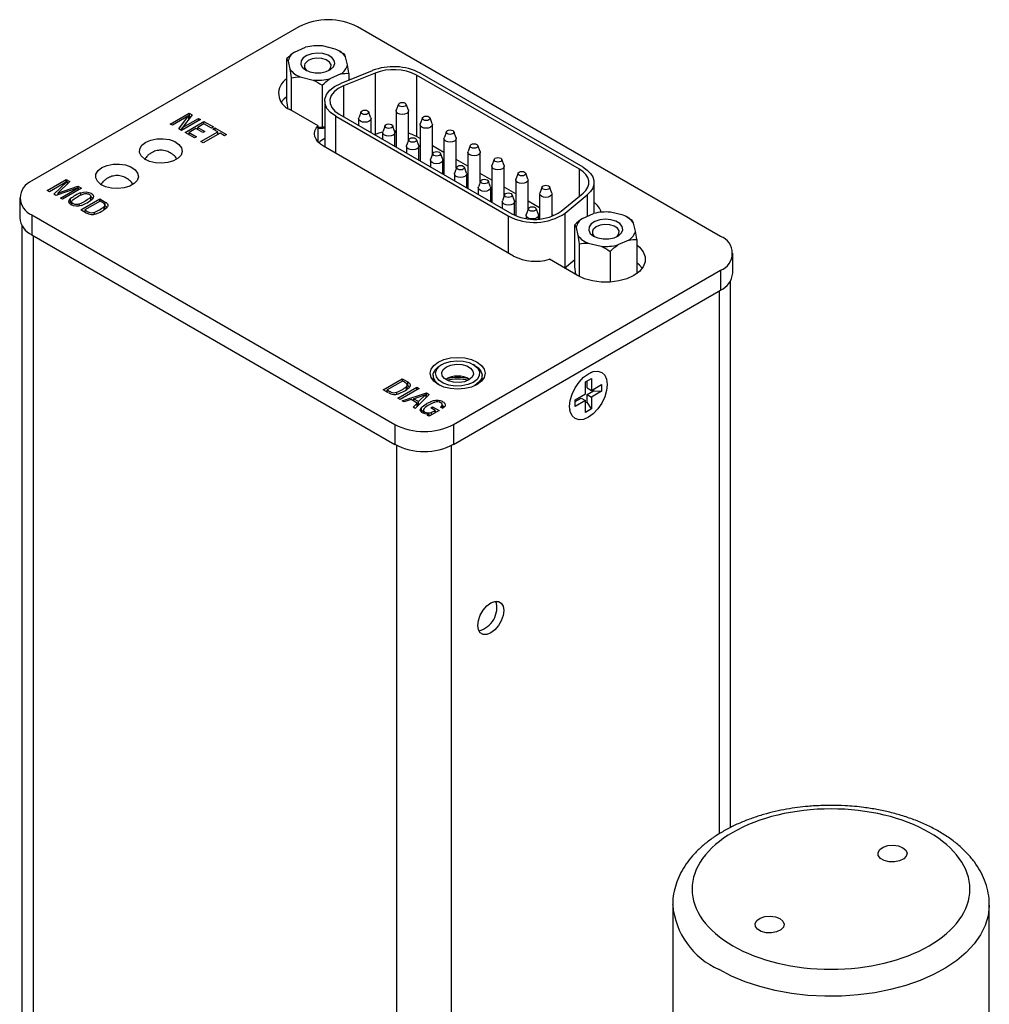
# Model space of a CAD drawing. Header units: inches. Extents: x 3.8 to 27.2, y 3.2 to 18.7.
# Tile 7 of 7: x 23.1 to 26.2, y 10.9 to 14.1. Entities that reach past the tile are written whole.
import ezdxf

# ---------------------------------------------------------------- set-up
doc = ezdxf.new("R2010")
doc.units = ezdxf.units.IN
doc.header["$LTSCALE"] = 2
doc.header["$MEASUREMENT"] = 0

msp = doc.modelspace()

# ---------------------------------------------------------------- linework, layer by layer
at = {"color": 7, "linetype": 'Continuous', "lineweight": 25}
for p, q in [((23.9689, 14.0404), (23.1086, 13.5438)), ((25.3274, 13.3654), (24.1582, 14.0404)), ((23.955, 13.9589), (23.9906, 13.9746)), ((24.0862, 13.9689), (24.0448, 13.9788)), ((24.1017, 13.9609), (24.0978, 13.9632)), ((24.1154, 13.9523), (24.1013, 13.9603)), ((23.93, 13.8025), (23.93, 13.9381)), ((23.9341, 13.9297), (23.94, 13.904)), ((24.1254, 13.9182), (24.1195, 13.9439)), ((24.205, 13.8992), (24.1035, 13.8582)), ((23.9441, 13.8763), (23.9441, 13.7718)), ((23.9733, 13.879), (24.0147, 13.8691)), ((24.1045, 13.889), (24.0689, 13.8732)), ((24.2144, 13.8915), (24.1129, 13.8505)), ((24.1295, 13.8905), (24.1295, 13.8687)), ((24.1295, 13.8737), (24.1346, 13.8708)), ((24.2144, 13.8915), (24.2144, 13.6935)), ((24.873, 13.5815), (24.3476, 13.8847)), ((24.3476, 13.8847), (24.3476, 13.6868)), ((24.8846, 13.5881), (24.3592, 13.8914)), ((24.0439, 13.8525), (24.0439, 13.7168)), ((24.0522, 13.8013), (24.0522, 13.6532)), ((24.0305, 13.722), (23.9393, 13.7746)), ((24.282, 13.7695), (24.282, 13.6532)), ((24.2898, 13.7914), (24.2824, 13.772)), ((24.3215, 13.772), (24.3142, 13.7914)), ((24.322, 13.6737), (24.322, 13.7695)), ((23.5547, 13.7273), (23.6158, 13.7626)), ((23.6137, 13.7539), (23.5612, 13.7236)), ((23.5822, 13.7115), (23.6137, 13.7539)), ((23.6522, 13.7417), (23.5911, 13.7064)), ((23.6252, 13.7573), (23.5943, 13.7158)), ((23.5943, 13.7158), (23.6457, 13.7454)), ((23.6137, 13.7539), (23.6137, 13.7419)), ((23.6137, 13.7486), (23.6158, 13.7498)), ((23.6158, 13.7626), (23.6252, 13.7573)), ((23.6158, 13.7626), (23.6158, 13.7498)), ((23.6158, 13.7498), (23.6185, 13.7483)), ((23.6457, 13.7454), (23.6522, 13.7417)), ((23.6457, 13.7454), (23.6457, 13.7379)), ((24.0874, 13.7521), (24.6432, 13.4313)), ((24.099, 13.7588), (24.6548, 13.438)), ((24.1614, 13.7444), (24.1614, 13.7228)), ((24.1692, 13.7663), (24.1619, 13.7469)), ((24.201, 13.7469), (24.1936, 13.7663)), ((24.2014, 13.6997), (24.2014, 13.7444)), ((24.3668, 13.747), (24.3595, 13.7275)), ((24.3986, 13.7275), (24.3913, 13.747)), ((23.5612, 13.7236), (23.5547, 13.7273)), ((23.5911, 13.7064), (23.5822, 13.7115)), ((23.5889, 13.7076), (23.5943, 13.7149)), ((23.5943, 13.7158), (23.5943, 13.7082)), ((23.602, 13.7001), (23.6631, 13.7354)), ((23.6373, 13.7129), (23.615, 13.7)), ((23.6595, 13.7), (23.6373, 13.7129)), ((23.6436, 13.7112), (23.6419, 13.7102)), ((23.6631, 13.7277), (23.6436, 13.7165)), ((23.6436, 13.7165), (23.6658, 13.7037)), ((23.6436, 13.7092), (23.6436, 13.7165)), ((23.6631, 13.7354), (23.6936, 13.7178)), ((23.6631, 13.7277), (23.6631, 13.7354)), ((23.687, 13.714), (23.6631, 13.7277)), ((23.6936, 13.7178), (23.687, 13.714)), ((23.692, 13.7111), (23.6986, 13.7149)), ((23.7076, 13.7021), (23.692, 13.7111)), ((23.6986, 13.7149), (23.7361, 13.6932)), ((23.6986, 13.7149), (23.6986, 13.7073)), ((24.0305, 13.6694), (24.0305, 13.722)), ((24.0439, 13.7168), (24.0305, 13.7156)), ((24.0522, 13.7173), (24.0439, 13.7168)), ((24.2463, 13.7218), (24.239, 13.7023)), ((24.2781, 13.7023), (24.2708, 13.7218)), ((24.3591, 13.725), (24.3591, 13.6087)), ((24.3991, 13.6292), (24.3991, 13.725)), ((23.6324, 13.6825), (23.602, 13.7001)), ((23.615, 13.6947), (23.6131, 13.6936)), ((23.615, 13.7), (23.6388, 13.6862)), ((23.615, 13.6925), (23.615, 13.7)), ((23.6388, 13.6862), (23.6324, 13.6825)), ((23.653, 13.6706), (23.7076, 13.7021)), ((23.6658, 13.7037), (23.6595, 13.7)), ((23.7148, 13.6979), (23.6602, 13.6664)), ((23.7076, 13.6937), (23.7076, 13.7021)), ((23.7076, 13.6968), (23.7103, 13.6953)), ((23.7295, 13.6894), (23.7148, 13.6979)), ((23.7361, 13.6932), (23.7295, 13.6894)), ((24.2144, 13.6935), (24.2131, 13.693)), ((24.2385, 13.6999), (24.2385, 13.6783)), ((24.282, 13.7042), (24.2773, 13.7044)), ((24.2785, 13.6552), (24.2785, 13.6999)), ((24.3234, 13.6774), (24.316, 13.6579)), ((24.3591, 13.6802), (24.3476, 13.6868)), ((24.3551, 13.6579), (24.3478, 13.6774)), ((24.4361, 13.6805), (24.4361, 13.5642)), ((24.4439, 13.7025), (24.4366, 13.683)), ((24.4757, 13.683), (24.4684, 13.7025)), ((24.4761, 13.5847), (24.4761, 13.6805)), ((23.6602, 13.6664), (23.653, 13.6706)), ((24.6606, 13.3019), (24.0482, 13.6555)), ((24.3156, 13.6554), (24.3156, 13.6338)), ((24.3556, 13.6107), (24.3556, 13.6554)), ((24.4361, 13.6357), (24.3991, 13.6571)), ((24.521, 13.658), (24.5137, 13.6385)), ((24.5528, 13.6385), (24.5454, 13.658)), ((24.3926, 13.6109), (24.3926, 13.5893)), ((24.4004, 13.6329), (24.3931, 13.6134)), ((24.4322, 13.6134), (24.4249, 13.6329)), ((24.4326, 13.5662), (24.4326, 13.6109)), ((24.5132, 13.5912), (24.4761, 13.6126)), ((24.5132, 13.636), (24.5132, 13.5197)), ((24.5532, 13.5402), (24.5532, 13.636)), ((24.5981, 13.6135), (24.5907, 13.594)), ((24.6298, 13.594), (24.6225, 13.6135)), ((24.4775, 13.5884), (24.4702, 13.5689)), ((24.5093, 13.5689), (24.5019, 13.5884)), ((24.5903, 13.5915), (24.5903, 13.4752)), ((24.6303, 13.4957), (24.6303, 13.5915)), ((23.1583, 13.5132), (23.2193, 13.5485)), ((23.2193, 13.5485), (23.2311, 13.5417)), ((23.2193, 13.5407), (23.2193, 13.5485)), ((24.4697, 13.5664), (24.4697, 13.5448)), ((24.5097, 13.5217), (24.5097, 13.5664)), ((24.5903, 13.5467), (24.5532, 13.5681)), ((24.6674, 13.547), (24.6674, 13.4318)), ((24.6751, 13.569), (24.6678, 13.5495)), ((24.7069, 13.5495), (24.6996, 13.569)), ((24.7074, 13.4512), (24.7074, 13.547)), ((23.2219, 13.5421), (23.1651, 13.5093)), ((23.1792, 13.5012), (23.2219, 13.5421)), ((23.2576, 13.5215), (23.1861, 13.4972)), ((23.2311, 13.5417), (23.192, 13.5047)), ((23.192, 13.5047), (23.2572, 13.5266)), ((23.2008, 13.4887), (23.2576, 13.5215)), ((23.2685, 13.5201), (23.2075, 13.4848)), ((23.2219, 13.5421), (23.2219, 13.5329)), ((23.2219, 13.5341), (23.2227, 13.5337)), ((23.2572, 13.5266), (23.2685, 13.5201)), ((23.2572, 13.5266), (23.2572, 13.5213)), ((23.2576, 13.5215), (23.2576, 13.5138)), ((24.5468, 13.5219), (24.5468, 13.5003)), ((24.5546, 13.5439), (24.5473, 13.5244)), ((24.5863, 13.5244), (24.579, 13.5439)), ((24.5868, 13.4772), (24.5868, 13.5219)), ((24.6674, 13.5022), (24.6303, 13.5236)), ((24.7522, 13.5245), (24.7449, 13.505)), ((24.784, 13.505), (24.7767, 13.5245)), ((24.9198, 13.4395), (24.9198, 13.539)), ((23.0694, 13.4892), (23.0694, 13.4249)), ((23.1651, 13.5093), (23.1583, 13.5132)), ((23.1861, 13.4972), (23.1792, 13.5012)), ((23.1898, 13.4985), (23.192, 13.5006)), ((23.192, 13.5047), (23.192, 13.4992)), ((23.2075, 13.4848), (23.2008, 13.4887)), ((23.2321, 13.4858), (23.2321, 13.473)), ((23.2659, 13.4509), (23.3273, 13.4864)), ((23.2668, 13.4982), (23.2668, 13.5059)), ((23.2981, 13.4812), (23.2981, 13.4958)), ((23.3273, 13.4864), (23.3453, 13.476)), ((23.3273, 13.4784), (23.3273, 13.4864)), ((24.6317, 13.4994), (24.6243, 13.4799)), ((24.6634, 13.4799), (24.6561, 13.4994)), ((24.7444, 13.5025), (24.7444, 13.4211)), ((24.7844, 13.4298), (24.7844, 13.5025)), ((24.8136, 13.446), (24.8846, 13.5046)), ((24.827, 13.4406), (24.8981, 13.4991)), ((23.2321, 13.473), (23.2301, 13.471)), ((23.2368, 13.4784), (23.2368, 13.466)), ((23.3283, 13.4789), (23.2788, 13.4504)), ((23.3416, 13.4513), (23.3416, 13.4615)), ((23.3437, 13.4533), (23.3437, 13.4661)), ((23.3437, 13.464), (23.3453, 13.4631)), ((23.3453, 13.4631), (23.3453, 13.476)), ((24.6239, 13.4774), (24.6239, 13.4558)), ((24.6639, 13.4333), (24.6639, 13.4774)), ((24.7087, 13.4549), (24.7014, 13.4354)), ((24.7444, 13.4577), (24.7074, 13.4791)), ((24.7405, 13.4354), (24.7332, 13.4549)), ((23.1086, 13.4345), (24.2779, 12.7595)), ((23.1086, 13.4345), (23.1086, 13.3702)), ((23.2839, 13.4405), (23.2659, 13.4509)), ((23.2788, 13.4455), (23.2771, 13.4445)), ((23.2788, 13.4504), (23.2788, 13.4435)), ((23.3089, 13.4427), (23.3089, 13.4363)), ((24.7009, 13.4329), (24.7009, 13.4225)), ((24.7409, 13.4208), (24.7409, 13.4329)), ((24.7894, 13.4318), (24.7844, 13.4346)), ((24.8827, 13.4233), (24.9183, 13.4391)), ((25.014, 13.4333), (24.9725, 13.4432)), ((25.0294, 13.4253), (25.0255, 13.4276)), ((25.0431, 13.4167), (25.0291, 13.4247)), ((23.0765, 13.4), (23.0765, 10.3918)), ((24.8577, 13.2669), (24.8577, 13.4026)), ((24.8618, 13.3942), (24.8677, 13.3685)), ((25.0531, 13.3826), (25.0472, 13.4083)), ((23.1086, 13.3702), (24.2779, 12.6952)), ((24.8718, 13.3408), (24.8718, 13.2364)), ((24.901, 13.3435), (24.9425, 13.3336)), ((25.0322, 13.3535), (24.9966, 13.3377)), ((25.0572, 13.3549), (25.0572, 13.2451)), ((24.9716, 13.3169), (24.9716, 13.2179)), ((25.3666, 13.2465), (25.3666, 13.3108)), ((24.8669, 13.2391), (24.7758, 13.2917)), ((24.825, 13.2633), (24.8577, 13.2903)), ((24.8612, 13.2436), (24.8577, 13.2669)), ((24.4672, 12.7595), (25.3274, 13.2561)), ((25.3274, 13.2561), (25.3274, 13.1918)), ((25.3595, 11.4608), (25.3595, 13.2216)), ((24.4672, 12.6952), (25.3274, 13.1918)), ((24.4301, 12.9527), (24.4245, 12.9494)), ((24.5359, 12.9494), (24.5303, 12.9527)), ((24.4015, 12.9173), (24.4015, 12.9006)), ((24.559, 12.9006), (24.559, 12.9173)), ((24.9102, 12.9271), (24.9071, 12.9258)), ((24.2402, 12.871), (24.3015, 12.9065)), ((24.3025, 12.899), (24.253, 12.8705)), ((24.3015, 12.9065), (24.3195, 12.8961)), ((24.3015, 12.9065), (24.3015, 12.8985)), ((24.3159, 12.8715), (24.3159, 12.8817)), ((24.318, 12.873), (24.318, 12.8863)), ((24.3195, 12.8833), (24.318, 12.8841)), ((24.3195, 12.8833), (24.3195, 12.8961)), ((24.5359, 12.8852), (24.5248, 12.8798)), ((24.8921, 12.8961), (24.9112, 12.9071)), ((24.8921, 12.8581), (24.8921, 12.8961)), ((24.8971, 12.8773), (24.8971, 12.8989)), ((24.9112, 12.9071), (24.9112, 12.8691)), ((24.9112, 12.8691), (24.9441, 12.8881)), ((24.9441, 12.8881), (24.9441, 12.8661)), ((24.2581, 12.8607), (24.2402, 12.871)), ((24.2513, 12.8646), (24.253, 12.8656)), ((24.253, 12.8636), (24.253, 12.8705)), ((24.2831, 12.8628), (24.2831, 12.8564)), ((24.2875, 12.8437), (24.3491, 12.8793)), ((24.3564, 12.8751), (24.2948, 12.8395)), ((24.3014, 12.8357), (24.3795, 12.8614)), ((24.3385, 12.8421), (24.3783, 12.8558)), ((24.3883, 12.8563), (24.344, 12.8111)), ((24.3491, 12.8793), (24.3564, 12.8751)), ((24.3491, 12.8709), (24.3491, 12.8793)), ((24.3783, 12.8558), (24.3546, 12.8328)), ((24.3783, 12.8558), (24.3783, 12.8461)), ((24.3795, 12.8614), (24.3883, 12.8563)), ((24.3795, 12.8486), (24.3795, 12.8614)), ((24.8592, 12.8391), (24.8921, 12.8581)), ((24.8971, 12.8773), (24.9112, 12.8691)), ((24.8971, 12.8553), (24.9177, 12.8671)), ((24.8971, 12.8315), (24.8971, 12.8553)), ((24.8971, 12.8553), (24.9112, 12.8471)), ((24.9441, 12.8661), (24.9112, 12.8471)), ((24.9177, 12.8729), (24.9177, 12.8671)), ((24.9177, 12.8671), (24.9441, 12.8661)), ((24.2948, 12.8395), (24.2875, 12.8437)), ((24.3084, 12.8317), (24.3014, 12.8357)), ((24.3307, 12.8394), (24.3084, 12.8317)), ((24.35, 12.8283), (24.3307, 12.8394)), ((24.3368, 12.8153), (24.35, 12.8283)), ((24.3385, 12.8351), (24.3384, 12.835)), ((24.3546, 12.8328), (24.3385, 12.8421)), ((24.3385, 12.8421), (24.3385, 12.8349)), ((24.35, 12.8172), (24.35, 12.8283)), ((24.35, 12.8226), (24.3534, 12.8206)), ((24.3546, 12.8219), (24.3546, 12.8328)), ((24.3795, 12.8486), (24.3783, 12.8482)), ((24.3803, 12.8481), (24.3795, 12.8486)), ((24.4281, 12.8176), (24.4281, 12.8133)), ((24.4311, 12.8116), (24.4311, 12.8229)), ((24.8592, 12.8334), (24.878, 12.8442)), ((24.8592, 12.8171), (24.8592, 12.8391)), ((24.8921, 12.8361), (24.8592, 12.8171)), ((24.878, 12.8442), (24.8921, 12.8361)), ((24.8921, 12.7981), (24.8921, 12.8361)), ((24.8971, 12.8315), (24.8921, 12.8286)), ((24.9112, 12.8091), (24.8971, 12.8315)), ((24.9112, 12.8471), (24.9112, 12.8091)), ((24.344, 12.8111), (24.3368, 12.8153)), ((24.3627, 12.8127), (24.3627, 12.7998)), ((24.3627, 12.7998), (24.37, 12.805)), ((24.37, 12.8059), (24.37, 12.7949)), ((24.3825, 12.7891), (24.3884, 12.7926)), ((24.3885, 12.7856), (24.3825, 12.7891)), ((24.3884, 12.7857), (24.3884, 12.7926)), ((24.4204, 12.8041), (24.3885, 12.7856)), ((24.3937, 12.8124), (24.3998, 12.816)), ((24.4077, 12.8043), (24.3937, 12.8124)), ((24.3952, 12.7983), (24.3952, 12.7895)), ((24.3998, 12.816), (24.4204, 12.8041)), ((24.3998, 12.816), (24.3998, 12.8089)), ((24.4077, 12.8043), (24.4077, 12.7967)), ((24.4077, 12.7986), (24.4093, 12.7976)), ((24.4317, 12.8113), (24.4248, 12.8152)), ((24.841, 12.8113), (24.8415, 12.8079)), ((24.9112, 12.8091), (24.8921, 12.7981)), ((24.2779, 12.7595), (24.2779, 12.6952)), ((24.4672, 12.7595), (24.4672, 12.6952)), ((25.1731, 11.2111), (25.1731, 11.2129)), ((25.1731, 11.2111), (25.1731, 10.864)), ((26.1931, 10.864), (26.1931, 11.2111))]:
    msp.add_line(p, q, dxfattribs=at)
at = {"color": 8, "linetype": 'Continuous', "lineweight": 25}
for p, q in [((24.1129, 13.8505), (24.1129, 13.7508)), ((24.0874, 13.6328), (24.0874, 13.7521)), ((24.873, 13.495), (24.873, 13.5815)), ((24.8981, 13.4991), (24.8981, 13.4301)), ((23.2612, 13.4693), (23.2612, 13.4631)), ((24.6432, 13.4313), (24.6432, 13.312)), ((24.827, 13.265), (24.827, 13.4406)), ((23.1132, 13.3676), (23.1132, 10.3408)), ((25.3229, 13.1892), (25.3229, 11.4402)), ((24.2841, 9.6651), (24.2841, 12.6919)), ((24.4609, 9.6651), (24.4609, 12.6919))]:
    msp.add_line(p, q, dxfattribs=at)
at = {"color": 7, "linetype": 'Continuous', "lineweight": 25, "flags": 128}
for points in [[(24.0807, 13.9118), (24.0848, 13.922), (24.0829, 13.9324), (24.0752, 13.9419), (24.0627, 13.9495), (24.0465, 13.9543), (24.0286, 13.9558), (24.0108, 13.9538), (23.995, 13.9486), (23.983, 13.9408), (23.976, 13.9311), (23.9749, 13.9206), (23.9798, 13.9106), (23.99, 13.9019), (24.0045, 13.8956), (24.0218, 13.8925), (24.04, 13.8927), (24.057, 13.8963), (24.0711, 13.9029), (24.0807, 13.9118)], [(24.0641, 13.899), (24.066, 13.9007), (24.0721, 13.9091), (24.0725, 13.9183), (24.0671, 13.927), (24.0566, 13.9339), (24.0425, 13.9382), (24.0267, 13.9392), (24.0113, 13.9369), (23.9984, 13.9316), (23.9897, 13.9239), (23.9897, 13.9239)], [(24.0874, 13.7521), (24.071, 13.7639), (24.0594, 13.7775), (24.0532, 13.7922), (24.0526, 13.8073), (24.0578, 13.8222), (24.0683, 13.836), (24.0838, 13.8482), (24.1035, 13.8582)], [(24.1129, 13.8505), (24.0959, 13.8418), (24.0825, 13.8313), (24.0734, 13.8193), (24.069, 13.8065), (24.0695, 13.7934), (24.0749, 13.7807), (24.0849, 13.769), (24.099, 13.7588)], [(23.93, 13.8152), (23.9215, 13.8083), (23.9121, 13.7979)], [(24.1903, 13.7699), (24.193, 13.7676), (24.1939, 13.7648), (24.193, 13.7621), (24.1903, 13.7597), (24.1862, 13.7581), (24.1814, 13.7576), (24.1766, 13.7581), (24.1726, 13.7597), (24.1699, 13.7621), (24.1689, 13.7648), (24.1699, 13.7676), (24.1726, 13.7699), (24.1766, 13.7715), (24.1814, 13.772), (24.1862, 13.7715), (24.1903, 13.7699)], [(24.3215, 13.772), (24.322, 13.7695), (24.3205, 13.7651), (24.3161, 13.7613), (24.3096, 13.7588), (24.302, 13.758), (24.2943, 13.7588), (24.2878, 13.7613), (24.2835, 13.7651), (24.282, 13.7695), (24.2824, 13.772)], [(24.3108, 13.795), (24.3135, 13.7927), (24.3145, 13.7899), (24.3135, 13.7872), (24.3108, 13.7848), (24.3068, 13.7833), (24.302, 13.7827), (24.2972, 13.7833), (24.2932, 13.7848), (24.2904, 13.7872), (24.2895, 13.7899), (24.2904, 13.7927), (24.2932, 13.795), (24.2972, 13.7966), (24.302, 13.7971), (24.3068, 13.7966), (24.3108, 13.795)], [(24.201, 13.7469), (24.2014, 13.7444), (24.1999, 13.74), (24.1956, 13.7362), (24.1891, 13.7337), (24.1814, 13.7329), (24.1738, 13.7337), (24.1673, 13.7362), (24.1629, 13.74), (24.1614, 13.7444), (24.1619, 13.7469)], [(24.3879, 13.7505), (24.3906, 13.7482), (24.3916, 13.7454), (24.3906, 13.7427), (24.3879, 13.7403), (24.3838, 13.7388), (24.3791, 13.7382), (24.3743, 13.7388), (24.3702, 13.7403), (24.3675, 13.7427), (24.3666, 13.7454), (24.3675, 13.7482), (24.3702, 13.7505), (24.3743, 13.7521), (24.3791, 13.7526), (24.3838, 13.7521), (24.3879, 13.7505)], [(24.0482, 13.6555), (24.0381, 13.6623), (24.03, 13.67), (24.0241, 13.6783), (24.0205, 13.6871), (24.0194, 13.696), (24.0207, 13.705), (24.0244, 13.7137), (24.0305, 13.722)], [(24.2674, 13.7254), (24.2701, 13.7231), (24.271, 13.7203), (24.2701, 13.7175), (24.2674, 13.7152), (24.2633, 13.7136), (24.2585, 13.7131), (24.2538, 13.7136), (24.2497, 13.7152), (24.247, 13.7175), (24.246, 13.7203), (24.247, 13.7231), (24.2497, 13.7254), (24.2538, 13.727), (24.2585, 13.7275), (24.2633, 13.727), (24.2674, 13.7254)], [(24.3986, 13.7275), (24.3991, 13.725), (24.3975, 13.7206), (24.3932, 13.7168), (24.3867, 13.7143), (24.3791, 13.7135), (24.3714, 13.7143), (24.3649, 13.7168), (24.3606, 13.7206), (24.3591, 13.725), (24.3595, 13.7275)], [(24.465, 13.706), (24.4677, 13.7037), (24.4686, 13.7009), (24.4677, 13.6982), (24.465, 13.6958), (24.4609, 13.6943), (24.4561, 13.6937), (24.4514, 13.6943), (24.4473, 13.6958), (24.4446, 13.6982), (24.4436, 13.7009), (24.4446, 13.7037), (24.4473, 13.706), (24.4514, 13.7076), (24.4561, 13.7081), (24.4609, 13.7076), (24.465, 13.706)], [(23.4756, 13.6686), (23.4921, 13.6756), (23.5115, 13.6795), (23.532, 13.68), (23.5518, 13.6769), (23.5692, 13.6706), (23.5826, 13.6616), (23.5908, 13.6507), (23.5931, 13.639), (23.5893, 13.6273), (23.5797, 13.6168), (23.5652, 13.6084), (23.547, 13.6029), (23.5269, 13.6007), (23.5064, 13.602), (23.4876, 13.6068), (23.4721, 13.6145), (23.4611, 13.6245), (23.4558, 13.636), (23.4566, 13.6478), (23.4634, 13.659), (23.4756, 13.6686)], [(24.2386, 13.7008), (24.2301, 13.6988), (24.2144, 13.6935)], [(24.2781, 13.7023), (24.2785, 13.6999), (24.277, 13.6955), (24.2727, 13.6917), (24.2662, 13.6892), (24.2585, 13.6883), (24.2509, 13.6892), (24.2444, 13.6917), (24.2401, 13.6955), (24.2385, 13.6999), (24.239, 13.7023)], [(24.3476, 13.6868), (24.3337, 13.6935), (24.322, 13.6976)], [(24.3444, 13.6809), (24.3471, 13.6786), (24.3481, 13.6758), (24.3471, 13.6731), (24.3444, 13.6707), (24.3404, 13.6692), (24.3356, 13.6686), (24.3308, 13.6692), (24.3267, 13.6707), (24.324, 13.6731), (24.3231, 13.6758), (24.324, 13.6786), (24.3267, 13.6809), (24.3308, 13.6825), (24.3356, 13.683), (24.3404, 13.6825), (24.3444, 13.6809)], [(24.4757, 13.683), (24.4761, 13.6805), (24.4746, 13.6761), (24.4703, 13.6724), (24.4638, 13.6698), (24.4561, 13.669), (24.4485, 13.6698), (24.442, 13.6724), (24.4377, 13.6761), (24.4361, 13.6805), (24.4366, 13.683)], [(24.3551, 13.6579), (24.3556, 13.6554), (24.3541, 13.651), (24.3497, 13.6472), (24.3432, 13.6447), (24.3356, 13.6439), (24.3279, 13.6447), (24.3214, 13.6472), (24.3171, 13.651), (24.3156, 13.6554), (24.316, 13.6579)], [(24.5421, 13.6615), (24.5448, 13.6592), (24.5457, 13.6564), (24.5448, 13.6537), (24.5421, 13.6513), (24.538, 13.6498), (24.5332, 13.6492), (24.5284, 13.6498), (24.5244, 13.6513), (24.5217, 13.6537), (24.5207, 13.6564), (24.5217, 13.6592), (24.5244, 13.6615), (24.5284, 13.6631), (24.5332, 13.6637), (24.538, 13.6631), (24.5421, 13.6615)], [(24.4322, 13.6134), (24.4326, 13.6109), (24.4311, 13.6065), (24.4268, 13.6028), (24.4203, 13.6003), (24.4126, 13.5994), (24.405, 13.6003), (24.3985, 13.6028), (24.3942, 13.6065), (24.3926, 13.6109), (24.3931, 13.6134)], [(24.4215, 13.6364), (24.4242, 13.6341), (24.4251, 13.6313), (24.4242, 13.6286), (24.4215, 13.6262), (24.4174, 13.6247), (24.4126, 13.6241), (24.4079, 13.6247), (24.4038, 13.6262), (24.4011, 13.6286), (24.4001, 13.6313), (24.4011, 13.6341), (24.4038, 13.6364), (24.4079, 13.638), (24.4126, 13.6385), (24.4174, 13.638), (24.4215, 13.6364)], [(24.5528, 13.6385), (24.5532, 13.636), (24.5517, 13.6316), (24.5474, 13.6279), (24.5409, 13.6254), (24.5332, 13.6245), (24.5256, 13.6254), (24.5191, 13.6279), (24.5147, 13.6316), (24.5132, 13.636), (24.5137, 13.6385)], [(24.6191, 13.617), (24.6218, 13.6147), (24.6228, 13.6119), (24.6218, 13.6092), (24.6191, 13.6068), (24.6151, 13.6053), (24.6103, 13.6047), (24.6055, 13.6053), (24.6014, 13.6068), (24.5987, 13.6092), (24.5978, 13.6119), (24.5987, 13.6147), (24.6014, 13.617), (24.6055, 13.6186), (24.6103, 13.6192), (24.6151, 13.6186), (24.6191, 13.617)], [(23.3341, 13.5869), (23.3507, 13.594), (23.3701, 13.5979), (23.3906, 13.5983), (23.4104, 13.5953), (23.4278, 13.5889), (23.4412, 13.58), (23.4494, 13.5691), (23.4517, 13.5573), (23.4479, 13.5457), (23.4383, 13.5352), (23.4238, 13.5268), (23.4056, 13.5213), (23.3854, 13.5191), (23.365, 13.5204), (23.3462, 13.5251), (23.3306, 13.5329), (23.3197, 13.5429), (23.3144, 13.5543), (23.3152, 13.5662), (23.3219, 13.5774), (23.3341, 13.5869)], [(24.4986, 13.5919), (24.5013, 13.5896), (24.5022, 13.5868), (24.5013, 13.5841), (24.4986, 13.5817), (24.4945, 13.5802), (24.4897, 13.5796), (24.4849, 13.5802), (24.4809, 13.5817), (24.4782, 13.5841), (24.4772, 13.5868), (24.4782, 13.5896), (24.4809, 13.5919), (24.4849, 13.5935), (24.4897, 13.5941), (24.4945, 13.5935), (24.4986, 13.5919)], [(24.6298, 13.594), (24.6303, 13.5915), (24.6288, 13.5871), (24.6244, 13.5834), (24.6179, 13.5809), (24.6103, 13.58), (24.6026, 13.5809), (24.5961, 13.5834), (24.5918, 13.5871), (24.5903, 13.5915), (24.5907, 13.594)], [(24.8846, 13.5046), (24.8937, 13.5136), (24.8999, 13.5235), (24.903, 13.5338), (24.903, 13.5442), (24.8999, 13.5545), (24.8937, 13.5644), (24.8846, 13.5734), (24.873, 13.5815)], [(24.8846, 13.5881), (24.8981, 13.5789), (24.9086, 13.5684), (24.9157, 13.557), (24.9194, 13.5451), (24.9194, 13.5329), (24.9157, 13.521), (24.9086, 13.5096), (24.8981, 13.4991)], [(24.5093, 13.5689), (24.5097, 13.5664), (24.5082, 13.562), (24.5039, 13.5583), (24.4974, 13.5558), (24.4897, 13.5549), (24.4821, 13.5558), (24.4756, 13.5583), (24.4712, 13.562), (24.4697, 13.5664), (24.4702, 13.5689)], [(24.5756, 13.5474), (24.5783, 13.5451), (24.5793, 13.5423), (24.5783, 13.5396), (24.5756, 13.5372), (24.5716, 13.5357), (24.5668, 13.5351), (24.562, 13.5357), (24.558, 13.5372), (24.5553, 13.5396), (24.5543, 13.5423), (24.5553, 13.5451), (24.558, 13.5474), (24.562, 13.549), (24.5668, 13.5496), (24.5716, 13.549), (24.5756, 13.5474)], [(24.7069, 13.5495), (24.7074, 13.547), (24.7058, 13.5426), (24.7015, 13.5389), (24.695, 13.5364), (24.6874, 13.5355), (24.6797, 13.5364), (24.6732, 13.5389), (24.6689, 13.5426), (24.6674, 13.547), (24.6678, 13.5495)], [(24.6962, 13.5725), (24.6989, 13.5702), (24.6999, 13.5674), (24.6989, 13.5647), (24.6962, 13.5623), (24.6921, 13.5608), (24.6874, 13.5602), (24.6826, 13.5608), (24.6785, 13.5623), (24.6758, 13.5647), (24.6749, 13.5674), (24.6758, 13.5702), (24.6785, 13.5725), (24.6826, 13.5741), (24.6874, 13.5747), (24.6921, 13.5741), (24.6962, 13.5725)], [(24.5863, 13.5244), (24.5868, 13.5219), (24.5853, 13.5175), (24.5809, 13.5138), (24.5745, 13.5113), (24.5668, 13.5104), (24.5591, 13.5113), (24.5527, 13.5138), (24.5483, 13.5175), (24.5468, 13.5219), (24.5473, 13.5244)], [(24.7733, 13.5281), (24.776, 13.5257), (24.7769, 13.523), (24.776, 13.5202), (24.7733, 13.5178), (24.7692, 13.5163), (24.7644, 13.5157), (24.7597, 13.5163), (24.7556, 13.5178), (24.7529, 13.5202), (24.7519, 13.523), (24.7529, 13.5257), (24.7556, 13.5281), (24.7597, 13.5296), (24.7644, 13.5302), (24.7692, 13.5296), (24.7733, 13.5281)], [(23.2681, 13.4651), (23.26, 13.4629), (23.2511, 13.4625), (23.2425, 13.4639), (23.2352, 13.4668), (23.2301, 13.4711), (23.2277, 13.476), (23.2284, 13.4811), (23.2321, 13.4858)], [(23.2668, 13.5059), (23.2749, 13.508), (23.2838, 13.5084), (23.2924, 13.5071), (23.2997, 13.5041), (23.3048, 13.4999), (23.3072, 13.4949), (23.3065, 13.4898), (23.3028, 13.4851)], [(23.3048, 13.4871), (23.2997, 13.4912), (23.2981, 13.4921)], [(24.6527, 13.503), (24.6554, 13.5006), (24.6564, 13.4978), (24.6554, 13.4951), (24.6527, 13.4927), (24.6487, 13.4912), (24.6439, 13.4906), (24.6391, 13.4912), (24.635, 13.4927), (24.6323, 13.4951), (24.6314, 13.4978), (24.6323, 13.5006), (24.635, 13.503), (24.6391, 13.5045), (24.6439, 13.5051), (24.6487, 13.5045), (24.6527, 13.503)], [(24.784, 13.505), (24.7844, 13.5025), (24.7829, 13.4981), (24.7786, 13.4944), (24.7721, 13.4919), (24.7644, 13.491), (24.7568, 13.4919), (24.7503, 13.4944), (24.746, 13.4981), (24.7444, 13.5025), (24.7449, 13.505)], [(23.2368, 13.4769), (23.2356, 13.4759), (23.2321, 13.473)], [(23.3453, 13.476), (23.3482, 13.4742), (23.3505, 13.4721), (23.3522, 13.4698), (23.3532, 13.4674), (23.3535, 13.465), (23.353, 13.4625), (23.3518, 13.4601), (23.3499, 13.4579)], [(24.6634, 13.4799), (24.6639, 13.4774), (24.6624, 13.473), (24.658, 13.4693), (24.6515, 13.4668), (24.6439, 13.4659), (24.6362, 13.4668), (24.6297, 13.4693), (24.6254, 13.473), (24.6239, 13.4774), (24.6243, 13.4799)], [(24.7298, 13.4585), (24.7325, 13.4561), (24.7334, 13.4534), (24.7325, 13.4506), (24.7298, 13.4483), (24.7257, 13.4467), (24.7209, 13.4461), (24.7162, 13.4467), (24.7121, 13.4483), (24.7094, 13.4506), (24.7084, 13.4534), (24.7094, 13.4561), (24.7121, 13.4585), (24.7162, 13.46), (24.7209, 13.4606), (24.7257, 13.46), (24.7298, 13.4585)], [(24.7405, 13.4354), (24.7409, 13.4329), (24.7394, 13.4285), (24.7351, 13.4248), (24.7286, 13.4223), (24.7209, 13.4214), (24.7133, 13.4223), (24.7068, 13.4248), (24.7025, 13.4285), (24.7009, 13.4329), (24.7014, 13.4354)], [(25.0084, 13.3762), (25.0125, 13.3864), (25.0106, 13.3968), (25.003, 13.4063), (24.9904, 13.4139), (24.9743, 13.4187), (24.9563, 13.4202), (24.9385, 13.4183), (24.9227, 13.4131), (24.9107, 13.4052), (24.9038, 13.3955), (24.9027, 13.3851), (24.9075, 13.375), (24.9177, 13.3663), (24.9323, 13.3601), (24.9496, 13.3569), (24.9677, 13.3571), (24.9847, 13.3607), (24.9988, 13.3673), (25.0084, 13.3762)], [(24.9918, 13.3635), (24.9938, 13.3651), (24.9999, 13.3736), (25.0002, 13.3828), (24.9948, 13.3914), (24.9844, 13.3983), (24.9703, 13.4026), (24.9545, 13.4037), (24.9391, 13.4014), (24.9261, 13.396), (24.9175, 13.3883), (24.9175, 13.3883)], [(25.0572, 13.3375), (25.0657, 13.3306), (25.0782, 13.3157), (25.0846, 13.2996), (25.0846, 13.2831), (25.0782, 13.2669), (25.0657, 13.252), (25.0479, 13.2391), (25.0255, 13.2288), (24.9997, 13.2216), (24.9717, 13.2179), (24.9431, 13.2179), (24.9151, 13.2216), (24.8893, 13.2288), (24.8669, 13.2391)], [(25.0751, 13.2624), (25.0657, 13.2728), (25.0572, 13.2797)], [(24.4176, 12.9602), (24.4359, 12.9683), (24.4573, 12.9734), (24.4802, 12.9752), (24.5031, 12.9734), (24.5245, 12.9683), (24.5428, 12.9602), (24.5569, 12.9496), (24.5658, 12.9373), (24.5688, 12.924), (24.5658, 12.9108), (24.5569, 12.8984), (24.5428, 12.8879), (24.5245, 12.8797), (24.5031, 12.8746), (24.4802, 12.8729), (24.4573, 12.8746), (24.4359, 12.8797), (24.4176, 12.8879), (24.4035, 12.8984), (24.3946, 12.9108), (24.3916, 12.924), (24.3946, 12.9373), (24.4035, 12.9496), (24.4176, 12.9602)], [(24.436, 12.8797), (24.4209, 12.8874), (24.4091, 12.8978), (24.4026, 12.9096), (24.4019, 12.922), (24.407, 12.934), (24.4175, 12.9448), (24.4245, 12.9494)], [(24.5303, 12.8948), (24.5133, 12.8876), (24.4934, 12.8835), (24.4723, 12.8831), (24.4519, 12.8862), (24.434, 12.8927), (24.4202, 12.902), (24.4118, 12.9131), (24.4094, 12.9253), (24.4133, 12.9372), (24.4232, 12.948), (24.4381, 12.9567), (24.4568, 12.9623), (24.4776, 12.9646), (24.4986, 12.9633), (24.5179, 12.9584), (24.5339, 12.9504), (24.5452, 12.9401), (24.5506, 12.9283), (24.5499, 12.9161), (24.5429, 12.9046), (24.5303, 12.8948)], [(24.5164, 12.9028), (24.5019, 12.897), (24.4847, 12.8943), (24.467, 12.8952), (24.4509, 12.8995), (24.4383, 12.9068), (24.4308, 12.9161), (24.4292, 12.9263), (24.4338, 12.9362), (24.444, 12.9446), (24.4586, 12.9505), (24.4758, 12.9532), (24.4935, 12.9523), (24.5096, 12.9479), (24.5222, 12.9407), (24.5297, 12.9314), (24.5312, 12.9212), (24.5266, 12.9112), (24.5164, 12.9028)], [(24.5359, 12.9494), (24.5461, 12.9422), (24.5553, 12.9311), (24.5589, 12.9189), (24.5567, 12.9065), (24.5489, 12.895), (24.5359, 12.8852)], [(24.9017, 12.9228), (24.9174, 12.9295), (24.9321, 12.931), (24.9447, 12.9271), (24.9543, 12.9181), (24.9604, 12.9047), (24.9625, 12.8877), (24.9604, 12.8683), (24.9543, 12.8479), (24.9447, 12.8278), (24.9321, 12.8093), (24.9174, 12.7939), (24.9017, 12.7824), (24.8859, 12.7757), (24.8713, 12.7742), (24.8587, 12.7781), (24.849, 12.7871), (24.8429, 12.8005), (24.8409, 12.8175), (24.8429, 12.8369), (24.849, 12.8573), (24.8587, 12.8774), (24.8713, 12.8959), (24.8859, 12.9113), (24.9017, 12.9228)], [(24.3195, 12.8961), (24.3224, 12.8943), (24.3248, 12.8922), (24.3264, 12.89), (24.3274, 12.8876), (24.3277, 12.8851), (24.3272, 12.8826), (24.326, 12.8803), (24.3242, 12.878)], [(24.4281, 12.8176), (24.4305, 12.8205), (24.431, 12.8236), (24.4297, 12.8267), (24.4266, 12.8293), (24.4221, 12.8312), (24.4168, 12.832), (24.4114, 12.8318), (24.4063, 12.8305)], [(24.3884, 12.7926), (24.3817, 12.7924), (24.3752, 12.7933), (24.3693, 12.7952), (24.3646, 12.798), (24.3614, 12.8014), (24.36, 12.8052), (24.3605, 12.809), (24.3627, 12.8127)], [(24.3724, 12.8107), (24.3704, 12.8078), (24.3702, 12.8047), (24.3718, 12.8017), (24.375, 12.7992), (24.3796, 12.7975), (24.3848, 12.7967), (24.3902, 12.797), (24.3952, 12.7983)], [(24.5871, 12.1841), (24.6, 12.1892), (24.6117, 12.189), (24.6209, 12.1837), (24.6268, 12.1737), (24.6289, 12.1599), (24.6268, 12.1439), (24.6209, 12.127), (24.6117, 12.111), (24.6, 12.0974), (24.5871, 12.0876), (24.5742, 12.0825), (24.5626, 12.0827), (24.5533, 12.088), (24.5474, 12.098), (24.5454, 12.1117), (24.5474, 12.1278), (24.5533, 12.1447), (24.5626, 12.1607), (24.5742, 12.1743), (24.5871, 12.1841)], [(25.9144, 11.3956), (25.9241, 11.3874), (25.9281, 11.3777), (25.9257, 11.3678), (25.9173, 11.3591), (25.904, 11.3527), (25.8876, 11.3495), (25.8704, 11.35), (25.8546, 11.354), (25.8423, 11.3611), (25.8354, 11.3702), (25.8346, 11.3801), (25.8401, 11.3896), (25.8511, 11.3973), (25.8662, 11.4021), (25.8833, 11.4035), (25.9001, 11.4012), (25.9144, 11.3956)], [(25.5184, 11.167), (25.5281, 11.1588), (25.5321, 11.1491), (25.5297, 11.1392), (25.5213, 11.1305), (25.508, 11.1241), (25.4916, 11.1209), (25.4744, 11.1214), (25.4586, 11.1254), (25.4464, 11.1325), (25.4394, 11.1416), (25.4386, 11.1516), (25.4441, 11.161), (25.4551, 11.1687), (25.4702, 11.1735), (25.4873, 11.1749), (25.5041, 11.1726), (25.5184, 11.167)]]:
    msp.add_lwpolyline(points, dxfattribs=at)
at = {"color": 8, "linetype": 'Continuous', "lineweight": 25, "flags": 128}
msp.add_lwpolyline([(26.1931, 11.2106), (26.1931, 11.2071), (26.1895, 11.1759), (26.1801, 11.145), (26.1652, 11.1149), (26.1447, 11.0859), (26.119, 11.0582), (26.0884, 11.0324), (26.0532, 11.0085), (26.0138, 10.9869), (25.9707, 10.9679), (25.9243, 10.9516), (25.8752, 10.9383), (25.8239, 10.9281), (25.771, 10.921), (25.7171, 10.9173), (25.6628, 10.9169), (25.6087, 10.9198), (25.5555, 10.926), (25.5038, 10.9355), (25.454, 10.948), (25.4069, 10.9636), (25.3629, 10.9819), (25.3225, 11.0029)], dxfattribs=at)
at = {"color": 7, "linetype": 'Continuous', "lineweight": 25}
for centre, radius, start, end in [((24.0635, 13.8577), 0.2057, 62.6097, 117.3903), ((24.0298, 13.8184), 0.1611, 84.6523, 104.0666), ((24.0606, 13.9002), 0.0733, 36.5664, 69.5678), ((23.9805, 13.9185), 0.0478, 122.3157, 166.4249), ((23.9989, 13.9477), 0.0733, 216.5664, 249.5678), ((24.0039, 13.9141), 0.0172, 145.3102, 240.6343), ((24.079, 13.9294), 0.0478, 302.3157, 346.4249), ((24.2734, 13.7238), 0.1883, 62.9112, 111.3061), ((24.2735, 13.7399), 0.1627, 62.9112, 111.3061), ((23.9584, 13.8261), 0.0549, 121.1615, 249.6993), ((24.0297, 14.0295), 0.1611, 264.6523, 284.0666), ((24.0299, 13.877), 0.1635, 270.2309, 277.8467), ((24.0886, 13.608), 0.0809, 116.7936, 133.3944), ((23.1294, 13.4892), 0.0584, 110.7834, 249.2166), ((23.3028, 13.4035), 0.1085, 109.3489, 130.6457), ((23.2321, 13.5674), 0.1085, 289.3489, 310.6457), ((23.2729, 13.5428), 0.1064, 289.7741, 310.2205), ((23.2793, 13.5402), 0.1085, 289.3489, 310.6457), ((23.3372, 13.4468), 0.0182, 41.4996, 63.7619), ((24.8948, 13.4308), 0.0494, 14.4987, 59.5566), ((23.1364, 13.4316), 0.0673, 185.6948, 245.6253), ((23.3026, 13.4745), 0.0387, 241.1411, 289.0397), ((24.7274, 13.5889), 0.1787, 241.902, 303.8807), ((24.7275, 13.5741), 0.1543, 241.902, 303.8807), ((24.9083, 13.3829), 0.0478, 122.3157, 166.4249), ((24.9575, 13.2828), 0.1611, 84.6523, 104.0666), ((24.9884, 13.3646), 0.0733, 36.5664, 69.5678), ((24.9266, 13.4121), 0.0733, 216.5664, 249.5678), ((24.9316, 13.3785), 0.0172, 145.3102, 240.6343), ((25.0067, 13.3938), 0.0478, 302.3157, 346.4249), ((25.3066, 13.3108), 0.0584, 290.7834, 69.2166), ((24.9575, 13.494), 0.1611, 264.6523, 284.0666), ((24.7308, 13.4392), 0.1542, 242.926, 286.9437), ((25.2996, 13.2532), 0.0673, 294.3747, 354.3052), ((24.4802, 12.841), 0.0743, 58.5671, 121.4329), ((24.2471, 12.9629), 0.1064, 289.7741, 310.2205), ((24.3115, 12.867), 0.0182, 41.4996, 63.7619), ((24.4802, 12.7628), 0.1481, 76.2903, 103.6721), ((24.4802, 12.7145), 0.1907, 79.5052, 100.4833), ((24.2768, 12.8946), 0.0387, 241.1411, 289.0397), ((24.2535, 12.9603), 0.1085, 289.3489, 310.6457), ((24.4329, 12.7457), 0.0889, 107.4117, 132.9739), ((24.3763, 12.8859), 0.0857, 304.4895, 307.2189), ((24.4177, 12.8347), 0.0273, 300.8052, 324.1076), ((24.3744, 12.8575), 0.0628, 289.2779, 302.0579), ((24.3725, 12.9422), 0.2057, 242.6097, 297.3903), ((24.3725, 12.8779), 0.2057, 242.6097, 297.3903), ((24.5306, 12.1685), 0.076, 283.8119, 16.1935)]:
    msp.add_arc(centre, radius, start, end, dxfattribs=at)
at = {"color": 8, "linetype": 'Continuous', "lineweight": 25}
msp.add_arc((25.425, 11.2341), 0.253, 185.2313, 246.0889, dxfattribs=at)
at = {"color": 7, "linetype": 'Continuous', "lineweight": 25}
for points in [[(23.955, 13.9589), (23.9463, 13.9529), (23.938, 13.9458), (23.93, 13.9381)], [(23.93, 13.9381), (23.9313, 13.9365), (23.9327, 13.9339), (23.9341, 13.9297)], [(24.1195, 13.9439), (24.1181, 13.9481), (24.1167, 13.9506), (24.1154, 13.9523)], [(23.94, 13.904), (23.9414, 13.8956), (23.9428, 13.8862), (23.9441, 13.8763)], [(24.1295, 13.8905), (24.1282, 13.9004), (24.1268, 13.9098), (24.1254, 13.9182)], [(23.9441, 13.8763), (23.9535, 13.8782), (23.9631, 13.8794), (23.9733, 13.879)], [(24.0147, 13.8691), (24.0249, 13.8646), (24.0346, 13.8589), (24.0439, 13.8525)], [(24.0439, 13.8525), (24.0519, 13.8602), (24.0602, 13.8673), (24.0689, 13.8732)], [(24.1045, 13.889), (24.1132, 13.8908), (24.1215, 13.891), (24.1295, 13.8905)], [(23.9341, 13.7748), (23.9327, 13.7832), (23.9313, 13.7926), (23.93, 13.8025)], [(24.8827, 13.4233), (24.874, 13.4173), (24.8657, 13.4102), (24.8577, 13.4026)], [(24.8577, 13.4026), (24.859, 13.4009), (24.8604, 13.3984), (24.8618, 13.3942)], [(25.0472, 13.4083), (25.0458, 13.4125), (25.0444, 13.415), (25.0431, 13.4167)], [(24.8677, 13.3685), (24.8692, 13.3601), (24.8705, 13.3507), (24.8718, 13.3408)], [(25.0572, 13.3549), (25.0559, 13.3648), (25.0546, 13.3742), (25.0531, 13.3826)], [(24.8718, 13.3408), (24.8812, 13.3427), (24.8908, 13.3438), (24.901, 13.3435)], [(24.9425, 13.3336), (24.9526, 13.329), (24.9623, 13.3233), (24.9716, 13.3169)], [(24.9716, 13.3169), (24.9796, 13.3246), (24.9879, 13.3317), (24.9966, 13.3377)], [(25.0322, 13.3535), (25.041, 13.3552), (25.0492, 13.3555), (25.0572, 13.3549)]]:
    msp.add_open_spline(points, degree=3, dxfattribs=at)
for points, knots in [([(23.5752, 13.6147), (23.5746, 13.6158), (23.5715, 13.6219), (23.5617, 13.6307), (23.5465, 13.6396), (23.5291, 13.6434), (23.5119, 13.6423), (23.4978, 13.6373), (23.4868, 13.6303), (23.4781, 13.6224), (23.4737, 13.6157), (23.4715, 13.6122)], [0, 0, 0, 0, 0.029095, 0.165707, 0.306876, 0.452282, 0.587147, 0.71939, 0.808778, 0.900246, 1, 1, 1, 1]), ([(23.4338, 13.533), (23.4332, 13.5341), (23.43, 13.5402), (23.4203, 13.549), (23.4051, 13.5579), (23.3877, 13.5617), (23.3705, 13.5606), (23.3563, 13.5556), (23.3454, 13.5486), (23.3367, 13.5407), (23.3323, 13.5341), (23.33, 13.5306)], [0, 0, 0, 0, 0.029095, 0.165707, 0.306876, 0.452282, 0.587147, 0.71939, 0.808778, 0.900246, 1, 1, 1, 1]), ([(23.2612, 13.4693), (23.258, 13.4681), (23.254, 13.4676), (23.2465, 13.4682), (23.2429, 13.4693), (23.238, 13.4727), (23.2367, 13.4749), (23.2369, 13.4782), (23.2373, 13.4793), (23.2388, 13.4814), (23.24, 13.4823), (23.25, 13.4904), (23.261, 13.4966), (23.2737, 13.5016)], [0, 0, 0, 0, 0.125, 0.125, 0.25, 0.25, 0.375, 0.375, 0.4375, 0.4375, 0.5, 0.5, 1, 1, 1, 1]), ([(23.2737, 13.5016), (23.2769, 13.5029), (23.2809, 13.5034), (23.2884, 13.5028), (23.292, 13.5016), (23.2969, 13.4982), (23.2982, 13.496), (23.298, 13.4927), (23.2976, 13.4916), (23.2961, 13.4896), (23.2949, 13.4887), (23.2849, 13.4806), (23.2739, 13.4743), (23.2612, 13.4693)], [0, 0, 0, 0, 0.125, 0.125, 0.25, 0.25, 0.375, 0.375, 0.4375, 0.4375, 0.5, 0.5, 1, 1, 1, 1]), ([(23.3416, 13.4615), (23.3431, 13.4631), (23.3438, 13.4648), (23.3436, 13.4683), (23.3426, 13.47), (23.34, 13.4721), (23.3389, 13.4727), (23.3368, 13.474), (23.3336, 13.4758), (23.3304, 13.4777), (23.3283, 13.4789)], [0, 0, 0, 0, 0.25, 0.25, 0.5, 0.5, 0.625, 0.625, 0.75, 1, 1, 1, 1]), ([(23.2788, 13.4504), (23.2809, 13.4491), (23.2842, 13.4473), (23.2874, 13.4454), (23.2895, 13.4442), (23.2906, 13.4436), (23.2943, 13.4421), (23.2972, 13.4415), (23.3032, 13.4414), (23.3063, 13.4418), (23.3089, 13.4427)], [0, 0, 0, 0, 0.25, 0.375, 0.375, 0.5, 0.5, 0.75, 0.75, 1, 1, 1, 1]), ([(24.3159, 12.8817), (24.3174, 12.8832), (24.3181, 12.8849), (24.3178, 12.8884), (24.3168, 12.8901), (24.3143, 12.8923), (24.3132, 12.8929), (24.311, 12.8941), (24.3078, 12.896), (24.3046, 12.8978), (24.3025, 12.899)], [0, 0, 0, 0, 0.25, 0.25, 0.5, 0.5, 0.625, 0.625, 0.75, 1, 1, 1, 1]), ([(24.253, 12.8705), (24.2552, 12.8693), (24.2584, 12.8674), (24.2616, 12.8656), (24.2638, 12.8643), (24.2648, 12.8637), (24.2685, 12.8622), (24.2715, 12.8617), (24.2775, 12.8615), (24.2805, 12.8619), (24.2831, 12.8628)], [0, 0, 0, 0, 0.25, 0.375, 0.375, 0.5, 0.5, 0.75, 0.75, 1, 1, 1, 1]), ([(24.3627, 12.8127), (24.3675, 12.8176), (24.3733, 12.822), (24.3834, 12.8279), (24.387, 12.8298), (24.3928, 12.8323), (24.3947, 12.8332), (24.3988, 12.8347), (24.4008, 12.8355), (24.4075, 12.8371), (24.4125, 12.8375), (24.4221, 12.8367), (24.4267, 12.8356), (24.4342, 12.832), (24.4372, 12.8296), (24.4404, 12.8244), (24.4408, 12.8215), (24.4398, 12.8187)], [0, 0, 0, 0, 0.25, 0.25, 0.375, 0.375, 0.4375, 0.4375, 0.5, 0.5, 0.625, 0.625, 0.75, 0.75, 0.875, 0.875, 1, 1, 1, 1]), ([(24.4295, 12.8211), (24.4302, 12.8209), (24.4335, 12.8198), (24.4355, 12.8178), (24.4371, 12.8163)], [0, 0, 0, 0, 0.210645, 1, 1, 1, 1]), ([(25.6831, 11.5319), (25.6657, 11.5316), (25.6413, 11.5312), (25.6054, 11.5284), (25.5749, 11.5251), (25.5393, 11.5196), (25.5027, 11.5121), (25.4656, 11.5025), (25.4288, 11.4908), (25.3929, 11.4769), (25.3584, 11.4608), (25.3258, 11.4427), (25.2954, 11.4225), (25.2676, 11.4003), (25.2426, 11.3762), (25.221, 11.3503), (25.2029, 11.3227), (25.1887, 11.2935), (25.1789, 11.2629), (25.1737, 11.236), (25.1737, 11.2193), (25.1738, 11.2133)], [0, 0, 0, 0, 0.067154, 0.094507, 0.139777, 0.186599, 0.236641, 0.288647, 0.342128, 0.396708, 0.452133, 0.508228, 0.56486, 0.62189, 0.679178, 0.736591, 0.794027, 0.851472, 0.909081, 0.96722, 1, 1, 1, 1]), ([(25.3667, 11.0794), (25.2828, 11.1279), (25.2356, 11.1936), (25.2356, 11.3306), (25.2828, 11.3963), (25.4506, 11.4932), (25.5645, 11.5204), (25.8018, 11.5204), (25.9156, 11.4932), (26.0835, 11.3963), (26.1306, 11.3306), (26.1306, 11.1936), (26.0835, 11.1279), (25.9156, 11.031), (25.8018, 11.0038), (25.5645, 11.0038), (25.4506, 11.031), (25.3667, 11.0794)], [0, 0, 0, 0, 0.125, 0.125, 0.25, 0.25, 0.375, 0.375, 0.5, 0.5, 0.625, 0.625, 0.75, 0.75, 0.875, 0.875, 1, 1, 1, 1]), ([(26.1925, 11.2105), (26.1927, 11.2148), (26.1933, 11.2303), (26.1888, 11.2574), (26.1791, 11.29), (26.1643, 11.321), (26.1457, 11.3499), (26.1227, 11.3774), (26.0957, 11.4031), (26.0651, 11.4268), (26.0312, 11.4483), (25.9947, 11.4674), (25.9558, 11.4841), (25.9152, 11.4983), (25.8736, 11.5098), (25.8316, 11.5188), (25.7933, 11.5249), (25.7589, 11.5286), (25.7235, 11.5313), (25.6982, 11.5317), (25.6831, 11.5319)], [0, 0, 0, 0, 0.023395, 0.084236, 0.147653, 0.206236, 0.265909, 0.326525, 0.387759, 0.44924, 0.510656, 0.571729, 0.63229, 0.692139, 0.750871, 0.807488, 0.863113, 0.902936, 0.941906, 1, 1, 1, 1])]:
    msp.add_open_spline(points, degree=3, knots=knots, dxfattribs=at)

doc.saveas('drawing.dxf')
